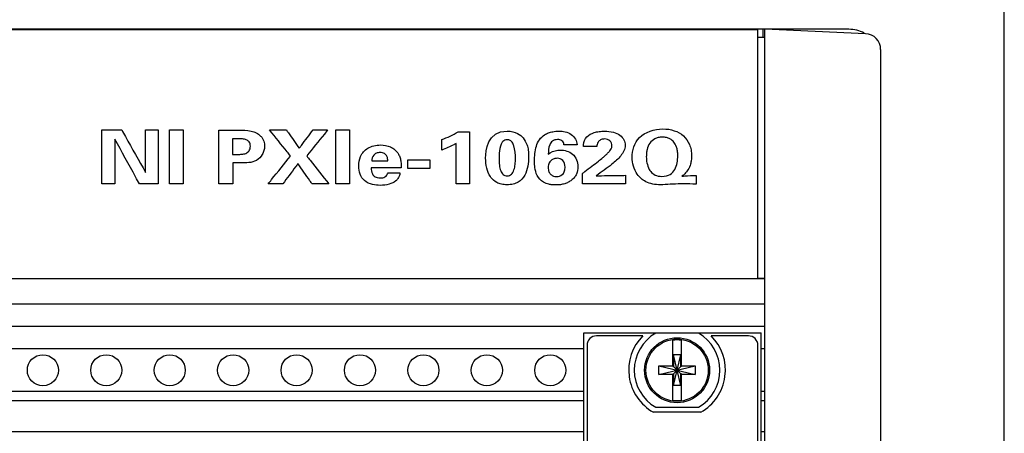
# Model space of a CAD drawing. Header units: inches. Extents: x 0 to 34, y 0 to 22.
# Tile 29 of 82: x 7.5 to 9, y 16.9 to 17.5. Entities that reach past the tile are written whole.
import ezdxf

# ---------------------------------------------------------------- set-up
doc = ezdxf.new("R2010")
doc.units = ezdxf.units.IN
doc.header["$LTSCALE"] = 1.87
doc.header["$MEASUREMENT"] = 0
doc.layers.get('0').update_dxf_attribs({"linetype": 'CONTINUOUS'})
doc.layers.add('DATUMCURVES', color=7, linetype='CONTINUOUS')
doc.layers.add('DIMENSIONS', color=7, linetype='CONTINUOUS')
doc.styles.get("Standard").update_dxf_attribs({"font": 'txt', "width": 0.8})
doc.dimstyles.new('DIMSTYLE_3', dxfattribs={"dimtxt": 0.125, "dimasz": 0.18, "dimexe": 0.18, "dimexo": 0.0625, "dimgap": 0.09, "dimtad": 0, "dimtih": 1, "dimtoh": 1, "dimlfac": 2, "dimzin": 4, "dimdsep": 46, "dimtxsty": 'STANDARD', "dimblk": '_FILLED', "dimblk1": '_FILLED', "dimblk2": '_FILLED', "dimcen": 0.09, "dimadec": 0, "dimazin": 0, "dimtp": 0.01, "dimtm": 0.01, "dimtfac": 1, "dimtofl": 0, "dimtmove": 0, "dimatfit": 3, "dimldrblk": '_FILLED', "dimfxl": 1, "dimtolj": 1, "dimtzin": 4, "dimarcsym": 0})

# ---------------------------------------------------------------- blocks, each defined once
blk = doc.blocks.new('_FILLED')
at = {"color": 0, "linetype": 'BYBLOCK'}
blk.add_solid([(0, 0), (-1, 0.1736), (-1, -0.1736)], dxfattribs=at)
blk = doc.blocks.new('*D4')
at = {"layer": 'DIMENSIONS', "color": 2, "linetype": 'CONTINUOUS'}
for p, q in [((3.2834, 16.0656), (3.2834, 19.8836)), ((9.0153, 18.3836), (9.0153, 19.8836)), ((3.2834, 19.7586), (6.0876, 19.7586)), ((9.0153, 19.7586), (7.5376, 19.7586)), ((9.0153, 16.8423), (9.0153, 18.1336))]:
    blk.add_line(p, q, dxfattribs=at)
at = {"layer": 'DIMENSIONS', "color": 2, "linetype": 'CONTINUOUS', "xscale": 0.18, "yscale": 0.18, "zscale": 0.18, "rotation": 180}
blk.add_blockref('_FILLED', (3.2834, 19.7586), dxfattribs=at)
at = {"layer": 'DIMENSIONS', "color": 2, "linetype": 'CONTINUOUS', "xscale": 0.18, "yscale": 0.18, "zscale": 0.18}
blk.add_blockref('_FILLED', (9.0153, 19.7586), dxfattribs=at)
at = {"layer": 'DIMENSIONS', "color": 2, "linetype": 'CONTINUOUS', "width": 0.8}
for s, p in [('[', (6.7751, 19.6961)), (']', (7.3751, 19.6961)), ('11.46', (6.1501, 19.6961)), ('291.2', (6.8751, 19.6961))]:
    blk.add_text(s, height=0.125, dxfattribs=at).set_placement(p)

msp = doc.modelspace()

# ---------------------------------------------------------------- linework, layer by layer
at = {"color": 7, "linetype": 'CONTINUOUS'}
for p, q in [((8.77034, 17.50936), (3.52838, 17.50936)), ((8.62636, 17.50862), (3.67236, 17.50862)), ((8.60536, 17.50936), (8.60536, 17.50862)), ((8.62636, 17.50862), (8.62636, 17.11561)), ((8.63536, 17.49686), (8.63536, 17.50936)), ((8.79643, 17.50244), (8.63786, 17.50936)), ((8.63786, 14.02436), (8.63786, 17.50936)), ((8.62636, 17.49686), (8.63786, 17.49686)), ((8.82034, 17.47746), (8.82034, 14.05626)), ((8.63786, 17.11561), (3.66086, 17.11561)), ((8.63786, 17.11639), (8.62636, 17.11639)), ((8.63786, 17.07561), (3.66086, 17.07561)), ((8.63786, 17.04061), (3.66086, 17.04061)), ((8.35236, 17.03066), (8.63184, 17.03066)), ((8.35236, 14.50116), (8.35236, 17.03066)), ((8.44552, 17.02591), (8.37236, 17.02591)), ((8.53303, 17.03011), (8.46568, 17.03011)), ((8.49247, 16.97747), (8.49247, 17.01894)), ((8.50625, 16.97747), (8.50625, 17.01894)), ((8.61184, 17.02591), (8.55319, 17.02591)), ((8.63184, 14.50116), (8.63184, 17.03066)), ((8.35236, 17.00536), (3.94636, 17.00536)), ((8.35736, 17.01091), (8.35736, 14.52091)), ((8.62684, 14.52091), (8.62684, 17.01091)), ((8.63786, 17.00536), (8.63184, 17.00536)), ((8.50521, 16.99588), (8.4935, 16.99588)), ((8.4935, 16.94735), (8.50521, 16.99588)), ((8.4935, 16.99588), (8.4935, 16.97747)), ((8.50521, 16.94735), (8.4935, 16.99588)), ((8.50521, 16.97747), (8.50521, 16.99588)), ((8.47081, 16.96472), (8.5279, 16.9785)), ((8.47081, 16.9785), (8.49247, 16.9785)), ((8.47081, 16.9785), (8.5279, 16.96472)), ((8.47081, 16.96472), (8.47081, 16.9785)), ((8.49247, 16.97747), (8.4935, 16.97747)), ((8.4935, 16.96576), (8.50521, 16.97747)), ((8.50521, 16.96576), (8.4935, 16.97747)), ((8.50625, 16.97747), (8.50521, 16.97747)), ((8.50625, 16.9785), (8.5279, 16.9785)), ((8.5279, 16.9785), (8.5279, 16.96472)), ((8.49247, 16.96472), (8.47081, 16.96472)), ((8.49247, 16.96576), (8.4935, 16.96576)), ((8.49247, 16.92429), (8.49247, 16.96576)), ((8.4935, 16.96576), (8.4935, 16.94735)), ((8.50625, 16.96576), (8.50521, 16.96576)), ((8.50521, 16.94735), (8.50521, 16.96576)), ((8.50625, 16.92429), (8.50625, 16.96576)), ((8.5279, 16.96472), (8.50625, 16.96472)), ((8.50521, 16.94735), (8.4935, 16.94735)), ((8.35236, 16.93786), (3.94636, 16.93786)), ((8.35236, 16.92311), (3.94636, 16.92311)), ((8.63786, 16.93786), (8.63184, 16.93786)), ((8.63786, 16.92311), (8.63184, 16.92311)), ((8.46568, 16.91311), (8.53303, 16.91311)), ((8.53667, 16.90541), (8.46205, 16.90541)), ((3.94636, 16.87511), (8.35236, 16.87511)), ((8.63184, 16.87511), (8.63786, 16.87511))]:
    msp.add_line(p, q, dxfattribs=at)
for centre, radius in [((8.49936, 16.97161), 0.05125), ((8.49936, 16.97161), 0.04902), ((7.49936, 16.97161), 0.0245), ((7.59936, 16.97161), 0.0245), ((7.69936, 16.97161), 0.0245), ((7.79936, 16.97161), 0.0245), ((7.89936, 16.97161), 0.0245), ((7.99936, 16.97161), 0.0245), ((8.09936, 16.97161), 0.0245), ((8.19936, 16.97161), 0.0245), ((8.29936, 16.97161), 0.0245)]:
    msp.add_circle(centre, radius, dxfattribs=at)
for centre, radius, start, end in [((8.77034, 17.45936), 0.05, 61.29091, 90), ((8.79534, 17.47746), 0.025, 0, 87.5), ((8.37236, 17.01091), 0.015, 90, 180), ((8.49936, 16.97191), 0.07625, 134.91162, 240.70725), ((8.49936, 16.97161), 0.0675, 119.92643, 240.07357), ((8.49936, 16.97161), 0.04782, 81.71661, 98.28339), ((8.49936, 16.97161), 0.0675, 299.92643, 60.07357), ((8.49936, 16.97191), 0.07625, 299.29275, 45.08838), ((8.61184, 17.01091), 0.015, 0, 90), ((8.49936, 16.97161), 0.04782, 261.71661, 278.28339)]:
    msp.add_arc(centre, radius, start, end, dxfattribs=at)
at = {"layer": 'DATUMCURVES', "color": 40, "linetype": 'CONTINUOUS'}
for points, knots in [([(7.59256, 17.35062, 4.07224), (7.59418, 17.35062, 4.07224), (7.60454, 17.35062, 4.07224), (7.61491, 17.35062, 4.07224), (7.62366, 17.35062, 4.07224)], [0, 0, 0, 0, 0.15625, 1, 1, 1, 1]), ([(7.59256, 17.26547, 4.12545), (7.59256, 17.2699, 4.12268), (7.59256, 17.29829, 4.10494), (7.59256, 17.32667, 4.08721), (7.59256, 17.35062, 4.07224)], [0, 0, 0, 0, 0.15625, 1, 1, 1, 1]), ([(7.62366, 17.35062, 4.07224), (7.62562, 17.34713, 4.07442), (7.63817, 17.32479, 4.08838), (7.65072, 17.30246, 4.10234), (7.6613, 17.28361, 4.11412)], [0, 0, 0, 0, 0.15625, 1, 1, 1, 1]), ([(7.6613, 17.28361, 4.11412), (7.6613, 17.2871, 4.11194), (7.6613, 17.30944, 4.09798), (7.6613, 17.33178, 4.08402), (7.6613, 17.35062, 4.07224)], [0, 0, 0, 0, 0.15625, 1, 1, 1, 1]), ([(7.6613, 17.35062, 4.07224), (7.66234, 17.35062, 4.07224), (7.66901, 17.35062, 4.07224), (7.67568, 17.35062, 4.07224), (7.6813, 17.35062, 4.07224)], [0, 0, 0, 0, 0.15625, 1, 1, 1, 1]), ([(7.6813, 17.35062, 4.07224), (7.6813, 17.34619, 4.07501), (7.6813, 17.3178, 4.09275), (7.6813, 17.28942, 4.11049), (7.6813, 17.26547, 4.12545)], [0, 0, 0, 0, 0.15625, 1, 1, 1, 1]), ([(7.69894, 17.35086, 4.07209), (7.70006, 17.35086, 4.07209), (7.70724, 17.35086, 4.07209), (7.71442, 17.35086, 4.07209), (7.72047, 17.35086, 4.07209)], [0, 0, 0, 0, 0.15625, 1, 1, 1, 1]), ([(7.69894, 17.26547, 4.12545), (7.69894, 17.26991, 4.12267), (7.69894, 17.29838, 4.10489), (7.69894, 17.32684, 4.0871), (7.69894, 17.35086, 4.07209)], [0, 0, 0, 0, 0.15625, 1, 1, 1, 1]), ([(7.72047, 17.35086, 4.07209), (7.72047, 17.34641, 4.07487), (7.72047, 17.31795, 4.09266), (7.72047, 17.28948, 4.11045), (7.72047, 17.26547, 4.12545)], [0, 0, 0, 0, 0.15625, 1, 1, 1, 1]), ([(7.77685, 17.35039, 4.07239), (7.77847, 17.35039, 4.07239), (7.78879, 17.35039, 4.07239), (7.79912, 17.35039, 4.07239), (7.80783, 17.35039, 4.07239)], [0, 0, 0, 0, 0.15625, 1, 1, 1, 1]), ([(7.77685, 17.26547, 4.12545), (7.77685, 17.26989, 4.12269), (7.77685, 17.2982, 4.105), (7.77685, 17.3265, 4.08731), (7.77685, 17.35039, 4.07239)], [0, 0, 0, 0, 0.15625, 1, 1, 1, 1]), ([(7.80783, 17.35039, 4.07239), (7.81443, 17.35039, 4.07239), (7.82415, 17.3503, 4.07245), (7.8361, 17.34647, 4.07484), (7.84226, 17.34198, 4.07764), (7.84597, 17.33715, 4.08066), (7.84832, 17.33178, 4.08401), (7.8491, 17.32534, 4.08804), (7.84825, 17.31819, 4.09251), (7.84502, 17.30995, 4.09766), (7.83719, 17.30175, 4.10278), (7.82459, 17.29873, 4.10467), (7.81679, 17.29856, 4.10477), (7.81324, 17.29856, 4.10477)], [0, 0, 0, 0, 0.1768659, 0.2559046, 0.3374218, 0.3896215, 0.4367646, 0.5169122, 0.5920471, 0.6620514, 0.7902773, 0.9051046, 1, 1, 1, 1]), ([(7.88977, 17.30952, 4.09792), (7.88806, 17.31166, 4.09659), (7.87708, 17.32536, 4.08803), (7.86611, 17.33906, 4.07946), (7.85686, 17.35062, 4.07224)], [0, 0, 0, 0, 0.15625, 1, 1, 1, 1]), ([(7.85686, 17.35062, 4.07224), (7.85824, 17.35062, 4.07224), (7.86708, 17.35062, 4.07224), (7.87592, 17.35062, 4.07224), (7.88338, 17.35062, 4.07224)], [0, 0, 0, 0, 0.15625, 1, 1, 1, 1]), ([(7.88338, 17.35062, 4.07224), (7.88444, 17.34912, 4.07318), (7.8912, 17.33946, 4.07922), (7.89796, 17.3298, 4.08525), (7.90366, 17.32165, 4.09035)], [0, 0, 0, 0, 0.15625, 1, 1, 1, 1]), ([(7.90366, 17.32165, 4.09035), (7.90479, 17.32316, 4.0894), (7.91201, 17.33282, 4.08337), (7.91923, 17.34248, 4.07733), (7.92533, 17.35062, 4.07224)], [0, 0, 0, 0, 0.15625, 1, 1, 1, 1]), ([(7.94838, 17.35062, 4.07224), (7.94666, 17.34849, 4.07357), (7.93564, 17.33483, 4.08211), (7.92463, 17.32116, 4.09065), (7.91533, 17.30964, 4.09785)], [0, 0, 0, 0, 0.15625, 1, 1, 1, 1]), ([(7.92533, 17.35062, 4.07224), (7.92653, 17.35062, 4.07224), (7.93421, 17.35062, 4.07224), (7.9419, 17.35062, 4.07224), (7.94838, 17.35062, 4.07224)], [0, 0, 0, 0, 0.15625, 1, 1, 1, 1]), ([(7.9613, 17.35086, 4.07209), (7.96242, 17.35086, 4.07209), (7.96959, 17.35086, 4.07209), (7.97677, 17.35086, 4.07209), (7.98282, 17.35086, 4.07209)], [0, 0, 0, 0, 0.15625, 1, 1, 1, 1]), ([(7.9613, 17.26547, 4.12545), (7.9613, 17.26991, 4.12267), (7.9613, 17.29838, 4.10489), (7.9613, 17.32684, 4.0871), (7.9613, 17.35086, 4.07209)], [0, 0, 0, 0, 0.15625, 1, 1, 1, 1]), ([(7.98282, 17.35086, 4.07209), (7.98282, 17.34641, 4.07487), (7.98282, 17.31795, 4.09266), (7.98282, 17.28948, 4.11045), (7.98282, 17.26547, 4.12545)], [0, 0, 0, 0, 0.15625, 1, 1, 1, 1]), ([(8.15393, 17.34768, 4.07408), (8.15486, 17.34768, 4.07408), (8.16084, 17.34768, 4.07408), (8.16681, 17.34768, 4.07408), (8.17185, 17.34768, 4.07408)], [0, 0, 0, 0, 0.15625, 1, 1, 1, 1]), ([(8.17185, 17.34768, 4.07408), (8.17185, 17.3434, 4.07676), (8.17185, 17.31599, 4.09388), (8.17185, 17.28859, 4.111), (8.17185, 17.26547, 4.12545)], [0, 0, 0, 0, 0.15625, 1, 1, 1, 1]), ([(8.27462, 17.30115, 4.10315), (8.27462, 17.3092, 4.09813), (8.27533, 17.32103, 4.09073), (8.28149, 17.3354, 4.08176), (8.28878, 17.34256, 4.07728), (8.29651, 17.34626, 4.07496), (8.3041, 17.34827, 4.07371), (8.30952, 17.34874, 4.07342), (8.31268, 17.34874, 4.07342)], [0, 0, 0, 0, 0.3687891, 0.5354369, 0.692373, 0.7901529, 0.8773635, 1, 1, 1, 1]), ([(8.31268, 17.34874, 4.07342), (8.31956, 17.34874, 4.07342), (8.33476, 17.34605, 4.0751), (8.3414, 17.33334, 4.08304), (8.34157, 17.3273, 4.08681)], [0, 0, 0, 0, 0.4915387, 1, 1, 1, 1]), ([(8.35726, 17.33979, 4.07901), (8.36016, 17.34286, 4.07709), (8.36672, 17.34632, 4.07493), (8.37655, 17.34839, 4.07364), (8.38677, 17.34904, 4.07323), (8.39831, 17.34784, 4.07398), (8.41258, 17.34191, 4.07769), (8.41768, 17.33219, 4.08376), (8.41768, 17.32636, 4.0874)], [0, 0, 0, 0, 0.1811522, 0.283966, 0.3951344, 0.5795067, 0.7314965, 1, 1, 1, 1]), ([(8.42865, 17.3074, 4.09925), (8.42865, 17.31827, 4.09246), (8.43484, 17.34262, 4.07724), (8.46354, 17.35228, 4.07121), (8.47698, 17.35228, 4.07121)], [0, 0, 0, 0, 0.488089, 1, 1, 1, 1]), ([(8.47698, 17.35228, 4.07121), (8.48309, 17.35228, 4.07121), (8.49516, 17.35064, 4.07223), (8.51066, 17.34189, 4.0777), (8.51856, 17.33016, 4.08503), (8.52174, 17.31897, 4.09202), (8.52245, 17.31044, 4.09735), (8.52199, 17.30291, 4.10205), (8.52045, 17.29554, 4.10666), (8.51724, 17.28823, 4.11123), (8.5122, 17.28196, 4.11514), (8.50864, 17.27893, 4.11704), (8.50712, 17.27772, 4.1178)], [0, 0, 0, 0, 0.1556325, 0.3025272, 0.4592516, 0.5482223, 0.647217, 0.7149577, 0.7741649, 0.8717362, 0.9467607, 1, 1, 1, 1]), ([(7.65172, 17.26547, 4.12545), (7.64969, 17.26915, 4.12315), (7.63673, 17.2927, 4.10843), (7.62377, 17.31626, 4.09371), (7.61283, 17.33614, 4.08129)], [0, 0, 0, 0, 0.15625, 1, 1, 1, 1]), ([(7.61283, 17.33614, 4.08129), (7.61283, 17.33246, 4.08359), (7.61283, 17.3089, 4.09831), (7.61283, 17.28534, 4.11303), (7.61283, 17.26547, 4.12545)], [0, 0, 0, 0, 0.15625, 1, 1, 1, 1]), ([(7.80894, 17.33661, 4.081), (7.80837, 17.33661, 4.081), (7.80476, 17.33661, 4.081), (7.80115, 17.33661, 4.081), (7.79811, 17.33661, 4.081)], [0, 0, 0, 0, 0.15625, 1, 1, 1, 1]), ([(7.79811, 17.33661, 4.081), (7.79811, 17.33533, 4.0818), (7.79811, 17.32717, 4.0869), (7.79811, 17.319, 4.092), (7.79811, 17.31211, 4.09631)], [0, 0, 0, 0, 0.15625, 1, 1, 1, 1]), ([(7.80672, 17.31211, 4.09631), (7.80873, 17.31211, 4.09631), (7.81298, 17.31216, 4.09627), (7.81951, 17.31329, 4.09557), (7.82434, 17.31671, 4.09343), (7.82629, 17.32102, 4.09074), (7.82673, 17.32491, 4.08831), (7.82633, 17.32867, 4.08596), (7.82458, 17.33251, 4.08356), (7.82029, 17.33555, 4.08166), (7.81448, 17.33656, 4.08103), (7.81072, 17.33661, 4.081), (7.80894, 17.33661, 4.081)], [0, 0, 0, 0, 0.110887, 0.2341633, 0.360882, 0.4361459, 0.5293682, 0.6124153, 0.6794761, 0.7923708, 0.9019487, 1, 1, 1, 1]), ([(8.03115, 17.26323, 4.12685), (8.02718, 17.26323, 4.12685), (8.01825, 17.26402, 4.12635), (8.00559, 17.26957, 4.12289), (7.9984, 17.2811, 4.11568), (7.99681, 17.29454, 4.10729), (7.99883, 17.30967, 4.09783), (8.00876, 17.32132, 4.09055), (8.02115, 17.3261, 4.08757), (8.02808, 17.32695, 4.08703), (8.03171, 17.32695, 4.08703)], [0, 0, 0, 0, 0.1044689, 0.2338069, 0.354739, 0.490825, 0.6485829, 0.8179588, 0.9054061, 1, 1, 1, 1]), ([(8.03171, 17.32695, 4.08703), (8.03706, 17.32696, 4.08703), (8.04549, 17.32547, 4.08796), (8.05498, 17.31958, 4.09164), (8.06005, 17.31328, 4.09558), (8.06288, 17.30665, 4.09972), (8.06441, 17.2993, 4.10431), (8.06439, 17.29402, 4.10761), (8.06421, 17.29079, 4.10963)], [0, 0, 0, 0, 0.261195, 0.4055763, 0.568872, 0.6954239, 0.8123611, 1, 1, 1, 1]), ([(8.12823, 17.31894, 4.09204), (8.12823, 17.31979, 4.09151), (8.12823, 17.32525, 4.08809), (8.12823, 17.33071, 4.08468), (8.12823, 17.33532, 4.08181)], [0, 0, 0, 0, 0.15625, 1, 1, 1, 1]), ([(8.15088, 17.32943, 4.08549), (8.14966, 17.32864, 4.08598), (8.14256, 17.32451, 4.08856), (8.13479, 17.32121, 4.09062), (8.12823, 17.31894, 4.09204)], [0, 0, 0, 0, 0.1771029, 1, 1, 1, 1]), ([(8.15088, 17.26547, 4.12545), (8.15088, 17.2688, 4.12337), (8.15088, 17.29012, 4.11005), (8.15088, 17.31144, 4.09673), (8.15088, 17.32943, 4.08549)], [0, 0, 0, 0, 0.15625, 1, 1, 1, 1]), ([(8.25657, 17.33802, 4.08011), (8.25907, 17.3349, 4.08207), (8.26235, 17.32954, 4.08542), (8.26485, 17.31902, 4.09199), (8.2656, 17.30787, 4.09896), (8.26467, 17.29324, 4.1081), (8.26003, 17.27852, 4.1173), (8.25152, 17.26917, 4.12314), (8.24128, 17.26496, 4.12577), (8.23156, 17.26382, 4.12648), (8.22212, 17.2648, 4.12587), (8.21321, 17.26814, 4.12378), (8.20829, 17.27251, 4.12105), (8.20577, 17.27589, 4.11894)], [0, 0, 0, 0, 0.1826668, 0.2740001, 0.3653335, 0.4782828, 0.5912321, 0.7041814, 0.760656, 0.8171306, 0.8652542, 0.9133777, 1, 1, 1, 1]), ([(8.24198, 17.32565, 4.08784), (8.2417, 17.32677, 4.08715), (8.24056, 17.33035, 4.08491), (8.23658, 17.33428, 4.08245), (8.23184, 17.33556, 4.08166), (8.22731, 17.33462, 4.08224), (8.22372, 17.33201, 4.08387), (8.22233, 17.32936, 4.08553), (8.22185, 17.32813, 4.0863)], [0, 0, 0, 0, 0.2805102, 0.4207653, 0.5610204, 0.6707653, 0.7805102, 1, 1, 1, 1]), ([(8.32101, 17.3273, 4.08681), (8.32085, 17.32959, 4.08539), (8.31931, 17.33319, 4.08314), (8.31455, 17.33517, 4.0819), (8.30928, 17.33576, 4.08153), (8.30205, 17.3338, 4.08275), (8.2966, 17.32464, 4.08848), (8.29645, 17.31729, 4.09307), (8.29629, 17.31234, 4.09616)], [0, 0, 0, 0, 0.1629287, 0.2345874, 0.3096698, 0.482401, 0.6478863, 1, 1, 1, 1]), ([(8.34157, 17.3273, 4.08681), (8.34049, 17.3273, 4.08681), (8.33364, 17.3273, 4.08681), (8.32679, 17.3273, 4.08681), (8.32101, 17.3273, 4.08681)], [0, 0, 0, 0, 0.15625, 1, 1, 1, 1]), ([(8.35157, 17.32436, 4.08865), (8.35157, 17.32534, 4.08804), (8.3516, 17.33076, 4.08465), (8.35397, 17.33632, 4.08118), (8.35726, 17.33979, 4.07901)], [0, 0, 0, 0, 0.1813645, 1, 1, 1, 1]), ([(8.39656, 17.32589, 4.0877), (8.39656, 17.32856, 4.08603), (8.39521, 17.33284, 4.08335), (8.38985, 17.33595, 4.08141), (8.38543, 17.33654, 4.08104), (8.38147, 17.33615, 4.08129), (8.37761, 17.33467, 4.08221), (8.37385, 17.33074, 4.08467), (8.37296, 17.32672, 4.08718), (8.37282, 17.32436, 4.08865)], [0, 0, 0, 0, 0.2383978, 0.3498063, 0.4741812, 0.5685563, 0.6482593, 0.7889119, 1, 1, 1, 1]), ([(8.4942, 17.33143, 4.08424), (8.49295, 17.33307, 4.08321), (8.48979, 17.33603, 4.08136), (8.48301, 17.33875, 4.07966), (8.47623, 17.33958, 4.07914), (8.4694, 17.33884, 4.07961), (8.46229, 17.33621, 4.08125), (8.45583, 17.3302, 4.085), (8.45237, 17.32179, 4.09026), (8.45107, 17.31425, 4.09497), (8.45071, 17.30754, 4.09916), (8.45139, 17.29861, 4.10474), (8.45413, 17.29026, 4.10996), (8.4569, 17.28617, 4.11252), (8.45773, 17.28514, 4.11316)], [0, 0, 0, 0, 0.1305938, 0.1958907, 0.2611876, 0.3245937, 0.3879999, 0.5148122, 0.6416245, 0.7050306, 0.7684368, 0.8664058, 0.9643749, 1, 1, 1, 1]), ([(8.47546, 17.27736, 4.11802), (8.48601, 17.27736, 4.11802), (8.49539, 17.28435, 4.11365), (8.49997, 17.29874, 4.10466), (8.50067, 17.30961, 4.09787), (8.50005, 17.31796, 4.09265), (8.49807, 17.32585, 4.08772), (8.49573, 17.32948, 4.08545), (8.4942, 17.33143, 4.08424)], [0, 0, 0, 0, 0.2648805, 0.3973207, 0.529761, 0.6473207, 0.7648805, 1, 1, 1, 1]), ([(7.79811, 17.31211, 4.09631), (7.79856, 17.31211, 4.09631), (7.80143, 17.31211, 4.09631), (7.8043, 17.31211, 4.09631), (7.80672, 17.31211, 4.09631)], [0, 0, 0, 0, 0.15625, 1, 1, 1, 1]), ([(8.04324, 17.30175, 4.10278), (8.04324, 17.30282, 4.10211), (8.04307, 17.30543, 4.10048), (8.04191, 17.30964, 4.09785), (8.03888, 17.31318, 4.09564), (8.03481, 17.31481, 4.09462), (8.03129, 17.31516, 4.0944), (8.02796, 17.31489, 4.09457), (8.02436, 17.31382, 4.09524), (8.01931, 17.30998, 4.09764), (8.01802, 17.30497, 4.10077), (8.01782, 17.30175, 4.10278)], [0, 0, 0, 0, 0.0842233, 0.204347, 0.3349567, 0.4086556, 0.4969675, 0.5668802, 0.629666, 0.7471475, 1, 1, 1, 1]), ([(8.29629, 17.31234, 4.09616), (8.29726, 17.3131, 4.09569), (8.30243, 17.31702, 4.09324), (8.30971, 17.31894, 4.09204), (8.31532, 17.31894, 4.09204)], [0, 0, 0, 0, 0.1901459, 1, 1, 1, 1]), ([(8.31532, 17.31894, 4.09204), (8.3221, 17.31894, 4.09204), (8.33808, 17.31397, 4.09514), (8.34309, 17.29995, 4.10391), (8.34309, 17.29291, 4.1083)], [0, 0, 0, 0, 0.4497729, 1, 1, 1, 1]), ([(8.37282, 17.32436, 4.08865), (8.37171, 17.32436, 4.08865), (8.36463, 17.32436, 4.08865), (8.35754, 17.32436, 4.08865), (8.35157, 17.32436, 4.08865)], [0, 0, 0, 0, 0.15625, 1, 1, 1, 1]), ([(8.41768, 17.32636, 4.0874), (8.41768, 17.32051, 4.09106), (8.41127, 17.30911, 4.09818), (8.39407, 17.29411, 4.10756), (8.38041, 17.28415, 4.11378), (8.37185, 17.2783, 4.11743)], [0, 0, 0, 0, 0.2780659, 0.5571244, 1, 1, 1, 1]), ([(8.37532, 17.30151, 4.10293), (8.37769, 17.30333, 4.10179), (8.38138, 17.30616, 4.10002), (8.38622, 17.31035, 4.0974), (8.38986, 17.31389, 4.09519), (8.39302, 17.31728, 4.09307), (8.39585, 17.32109, 4.0907), (8.39656, 17.32409, 4.08882), (8.39656, 17.32589, 4.0877)], [0, 0, 0, 0, 0.2621785, 0.4081831, 0.5669039, 0.7159216, 0.8259997, 1, 1, 1, 1]), ([(7.81324, 17.29856, 4.10477), (7.81249, 17.29856, 4.10477), (7.80763, 17.29856, 4.10477), (7.80276, 17.29856, 4.10477), (7.79866, 17.29856, 4.10477)], [0, 0, 0, 0, 0.15625, 1, 1, 1, 1]), ([(7.79866, 17.29856, 4.10477), (7.79866, 17.29684, 4.10585), (7.79866, 17.28581, 4.11274), (7.79866, 17.27478, 4.11964), (7.79866, 17.26547, 4.12545)], [0, 0, 0, 0, 0.15625, 1, 1, 1, 1]), ([(7.85449, 17.26547, 4.12545), (7.85633, 17.26776, 4.12402), (7.86809, 17.28245, 4.11484), (7.87985, 17.29713, 4.10567), (7.88977, 17.30952, 4.09792)], [0, 0, 0, 0, 0.15625, 1, 1, 1, 1]), ([(7.90158, 17.29751, 4.10543), (7.90033, 17.29584, 4.10648), (7.89232, 17.28516, 4.11315), (7.88431, 17.27448, 4.11982), (7.87755, 17.26547, 4.12545)], [0, 0, 0, 0, 0.15625, 1, 1, 1, 1]), ([(7.92394, 17.26547, 4.12545), (7.92277, 17.26714, 4.12441), (7.91532, 17.27782, 4.11774), (7.90787, 17.2885, 4.11106), (7.90158, 17.29751, 4.10543)], [0, 0, 0, 0, 0.15625, 1, 1, 1, 1]), ([(7.91533, 17.30964, 4.09785), (7.91715, 17.30734, 4.09929), (7.92882, 17.29261, 4.10849), (7.94048, 17.27789, 4.11769), (7.95032, 17.26547, 4.12545)], [0, 0, 0, 0, 0.15625, 1, 1, 1, 1]), ([(8.01782, 17.30175, 4.10278), (8.01914, 17.30175, 4.10278), (8.02762, 17.30175, 4.10278), (8.03609, 17.30175, 4.10278), (8.04324, 17.30175, 4.10278)], [0, 0, 0, 0, 0.15625, 1, 1, 1, 1]), ([(8.0749, 17.30327, 4.10183), (8.0767, 17.30327, 4.10183), (8.08818, 17.30327, 4.10183), (8.09966, 17.30327, 4.10183), (8.10935, 17.30327, 4.10183)], [0, 0, 0, 0, 0.15625, 1, 1, 1, 1]), ([(8.0749, 17.28997, 4.11014), (8.0749, 17.29066, 4.10971), (8.0749, 17.2951, 4.10694), (8.0749, 17.29953, 4.10417), (8.0749, 17.30327, 4.10183)], [0, 0, 0, 0, 0.15625, 1, 1, 1, 1]), ([(8.10935, 17.30327, 4.10183), (8.10935, 17.30258, 4.10226), (8.10935, 17.29815, 4.10503), (8.10935, 17.29371, 4.1078), (8.10935, 17.28997, 4.11014)], [0, 0, 0, 0, 0.15625, 1, 1, 1, 1]), ([(8.20577, 17.27589, 4.11894), (8.20549, 17.27627, 4.1187), (8.2025, 17.28048, 4.11607), (8.19862, 17.29011, 4.11005), (8.19754, 17.30086, 4.10334), (8.19754, 17.30634, 4.09991)], [0, 0, 0, 0, 0.047619, 0.5238095, 1, 1, 1, 1]), ([(8.21865, 17.30516, 4.10065), (8.21865, 17.30166, 4.10284), (8.21897, 17.29477, 4.10714), (8.22087, 17.28592, 4.11267), (8.22412, 17.28074, 4.11591), (8.22787, 17.27848, 4.11732), (8.23166, 17.27784, 4.11772), (8.23548, 17.27857, 4.11727), (8.23935, 17.28125, 4.11559), (8.24255, 17.28714, 4.11191), (8.24426, 17.29633, 4.10617), (8.24449, 17.30257, 4.10227), (8.24449, 17.3054, 4.1005)], [0, 0, 0, 0, 0.1209443, 0.2418887, 0.362833, 0.4233052, 0.4837773, 0.5483052, 0.612833, 0.7418887, 0.8709443, 1, 1, 1, 1]), ([(8.34309, 17.29291, 4.1083), (8.34309, 17.28887, 4.11083), (8.3422, 17.28278, 4.11463), (8.33767, 17.27574, 4.11903), (8.33312, 17.2715, 4.12169), (8.32792, 17.26799, 4.12388), (8.32208, 17.26552, 4.12542), (8.31538, 17.26408, 4.12632), (8.30865, 17.2637, 4.12656), (8.3024, 17.26399, 4.12637), (8.29574, 17.26512, 4.12567), (8.2863, 17.26865, 4.12346), (8.27783, 17.27828, 4.11744), (8.27486, 17.29025, 4.10997), (8.27462, 17.29783, 4.10523), (8.27462, 17.30115, 4.10315)], [0, 0, 0, 0, 0.1210806, 0.1776077, 0.2377713, 0.2918461, 0.3454053, 0.402249, 0.4662273, 0.5162238, 0.5607927, 0.6382631, 0.7730582, 0.9004794, 1, 1, 1, 1]), ([(8.31018, 17.30587, 4.10021), (8.30931, 17.30587, 4.10021), (8.30669, 17.30565, 4.10035), (8.30175, 17.3038, 4.1015), (8.29818, 17.30024, 4.10373), (8.29648, 17.29584, 4.10647), (8.29602, 17.29171, 4.10905), (8.29635, 17.28774, 4.11154), (8.29745, 17.2838, 4.114), (8.29998, 17.28007, 4.11633), (8.30431, 17.27754, 4.11791), (8.30761, 17.277, 4.11824), (8.30935, 17.27701, 4.11824)], [0, 0, 0, 0, 0.1391273, 0.2782546, 0.4173819, 0.4869455, 0.5565092, 0.6119455, 0.6673819, 0.7782546, 0.8891273, 1, 1, 1, 1]), ([(8.35018, 17.28208, 4.11507), (8.35149, 17.28309, 4.11444), (8.35987, 17.28957, 4.11039), (8.36825, 17.29604, 4.10635), (8.37532, 17.30151, 4.10293)], [0, 0, 0, 0, 0.15625, 1, 1, 1, 1]), ([(8.47282, 17.26417, 4.12626), (8.46501, 17.26417, 4.12626), (8.45011, 17.26675, 4.12465), (8.43235, 17.28298, 4.11451), (8.42865, 17.2982, 4.105), (8.42865, 17.3074, 4.09925)], [0, 0, 0, 0, 0.3116356, 0.5672277, 1, 1, 1, 1]), ([(8.01713, 17.29079, 4.10963), (8.01713, 17.28761, 4.11161), (8.01752, 17.2823, 4.11493), (8.02211, 17.277, 4.11825), (8.02694, 17.27516, 4.1194), (8.03232, 17.27463, 4.11973), (8.03991, 17.27586, 4.11896), (8.04291, 17.28061, 4.11599), (8.04365, 17.28313, 4.11441)], [0, 0, 0, 0, 0.2581613, 0.4154546, 0.5055098, 0.6148882, 0.7886707, 1, 1, 1, 1]), ([(8.06421, 17.29079, 4.10963), (8.06176, 17.29079, 4.10963), (8.04606, 17.29079, 4.10963), (8.03037, 17.29079, 4.10963), (8.01713, 17.29079, 4.10963)], [0, 0, 0, 0, 0.15625, 1, 1, 1, 1]), ([(8.0624, 17.28313, 4.11441), (8.06222, 17.28123, 4.11561), (8.06158, 17.278, 4.11762), (8.05913, 17.27363, 4.12035), (8.05461, 17.26855, 4.12353), (8.04483, 17.26405, 4.12634), (8.03594, 17.26323, 4.12685), (8.03115, 17.26323, 4.12685)], [0, 0, 0, 0, 0.1561149, 0.2626795, 0.3915751, 0.6689703, 1, 1, 1, 1]), ([(8.04365, 17.28313, 4.11441), (8.04463, 17.28313, 4.11441), (8.05088, 17.28313, 4.11441), (8.05713, 17.28313, 4.11441), (8.0624, 17.28313, 4.11441)], [0, 0, 0, 0, 0.15625, 1, 1, 1, 1]), ([(8.10935, 17.28997, 4.11014), (8.10755, 17.28997, 4.11014), (8.09607, 17.28997, 4.11014), (8.08459, 17.28997, 4.11014), (8.0749, 17.28997, 4.11014)], [0, 0, 0, 0, 0.15625, 1, 1, 1, 1]), ([(8.35018, 17.26547, 4.12545), (8.35018, 17.26633, 4.12491), (8.35018, 17.27187, 4.12145), (8.35018, 17.2774, 4.11799), (8.35018, 17.28208, 4.11507)], [0, 0, 0, 0, 0.15625, 1, 1, 1, 1]), ([(7.61283, 17.26547, 4.12545), (7.61178, 17.26547, 4.12545), (7.60502, 17.26547, 4.12545), (7.59826, 17.26547, 4.12545), (7.59256, 17.26547, 4.12545)], [0, 0, 0, 0, 0.15625, 1, 1, 1, 1]), ([(7.6813, 17.26547, 4.12545), (7.67976, 17.26547, 4.12545), (7.6699, 17.26547, 4.12545), (7.66004, 17.26547, 4.12545), (7.65172, 17.26547, 4.12545)], [0, 0, 0, 0, 0.15625, 1, 1, 1, 1]), ([(7.72047, 17.26547, 4.12545), (7.71935, 17.26547, 4.12545), (7.71217, 17.26547, 4.12545), (7.705, 17.26547, 4.12545), (7.69894, 17.26547, 4.12545)], [0, 0, 0, 0, 0.15625, 1, 1, 1, 1]), ([(7.79866, 17.26547, 4.12545), (7.79753, 17.26547, 4.12545), (7.79026, 17.26547, 4.12545), (7.78299, 17.26547, 4.12545), (7.77685, 17.26547, 4.12545)], [0, 0, 0, 0, 0.15625, 1, 1, 1, 1]), ([(7.87755, 17.26547, 4.12545), (7.87635, 17.26547, 4.12545), (7.86866, 17.26547, 4.12545), (7.86098, 17.26547, 4.12545), (7.85449, 17.26547, 4.12545)], [0, 0, 0, 0, 0.15625, 1, 1, 1, 1]), ([(7.95032, 17.26547, 4.12545), (7.94895, 17.26547, 4.12545), (7.94015, 17.26547, 4.12545), (7.93136, 17.26547, 4.12545), (7.92394, 17.26547, 4.12545)], [0, 0, 0, 0, 0.15625, 1, 1, 1, 1]), ([(7.98282, 17.26547, 4.12545), (7.9817, 17.26547, 4.12545), (7.97452, 17.26547, 4.12545), (7.96735, 17.26547, 4.12545), (7.9613, 17.26547, 4.12545)], [0, 0, 0, 0, 0.15625, 1, 1, 1, 1]), ([(8.17185, 17.26547, 4.12545), (8.17075, 17.26547, 4.12545), (8.16377, 17.26547, 4.12545), (8.15678, 17.26547, 4.12545), (8.15088, 17.26547, 4.12545)], [0, 0, 0, 0, 0.15625, 1, 1, 1, 1]), ([(8.41823, 17.26547, 4.12545), (8.41469, 17.26547, 4.12545), (8.392, 17.26547, 4.12545), (8.36932, 17.26547, 4.12545), (8.35018, 17.26547, 4.12545)], [0, 0, 0, 0, 0.15625, 1, 1, 1, 1]), ([(8.37185, 17.2783, 4.11743), (8.37469, 17.27835, 4.1174), (8.38358, 17.27852, 4.1173), (8.39247, 17.27871, 4.11718), (8.39851, 17.27878, 4.11714)], [0, 0, 0, 0, 0.3202716, 1, 1, 1, 1]), ([(8.39851, 17.27878, 4.11714), (8.40148, 17.27882, 4.11711), (8.40805, 17.27893, 4.11704), (8.41463, 17.279, 4.117), (8.41823, 17.27913, 4.11691)], [0, 0, 0, 0, 0.4513017, 1, 1, 1, 1]), ([(8.41823, 17.27913, 4.11691), (8.41823, 17.27842, 4.11736), (8.41823, 17.27386, 4.12021), (8.41823, 17.26931, 4.12305), (8.41823, 17.26547, 4.12545)], [0, 0, 0, 0, 0.15625, 1, 1, 1, 1]), ([(8.5049, 17.26547, 4.12545), (8.49947, 17.26547, 4.12545), (8.48878, 17.26496, 4.12577), (8.4781, 17.26417, 4.12626), (8.47282, 17.26417, 4.12626)], [0, 0, 0, 0, 0.5064393, 1, 1, 1, 1]), ([(8.52962, 17.26523, 4.1256), (8.52776, 17.26527, 4.12558), (8.51952, 17.26539, 4.1255), (8.51128, 17.26547, 4.12545), (8.5049, 17.26547, 4.12545)], [0, 0, 0, 0, 0.2258171, 1, 1, 1, 1]), ([(8.50712, 17.27772, 4.1178), (8.50852, 17.27793, 4.11766), (8.51599, 17.27868, 4.1172), (8.52354, 17.27879, 4.11713), (8.52962, 17.27854, 4.11728)], [0, 0, 0, 0, 0.1896834, 1, 1, 1, 1]), ([(8.52962, 17.27854, 4.11728), (8.52962, 17.27785, 4.11772), (8.52962, 17.27341, 4.12049), (8.52962, 17.26897, 4.12326), (8.52962, 17.26523, 4.1256)], [0, 0, 0, 0, 0.15625, 1, 1, 1, 1])]:
    msp.add_open_spline(points, degree=3, knots=knots, dxfattribs=at)
for points in [[(8.12823, 17.33532, 4.08181), (8.13728, 17.33862, 4.07974), (8.14595, 17.34278, 4.07714), (8.15393, 17.34768, 4.07408)], [(8.19754, 17.30634, 4.09991), (8.19754, 17.31729, 4.09307), (8.20018, 17.34886, 4.07334), (8.23129, 17.34886, 4.07334)], [(8.23129, 17.34886, 4.07334), (8.2449, 17.34886, 4.07334), (8.25296, 17.34261, 4.07725), (8.25657, 17.33802, 4.08011)], [(8.22185, 17.32813, 4.0863), (8.21865, 17.31976, 4.09152), (8.21865, 17.30716, 4.0994), (8.21865, 17.30516, 4.10065)], [(8.24449, 17.3054, 4.1005), (8.24449, 17.31058, 4.09726), (8.24379, 17.32024, 4.09123), (8.24198, 17.32565, 4.08784)], [(8.32268, 17.29173, 4.10904), (8.32268, 17.3008, 4.10337), (8.31712, 17.30587, 4.10021), (8.31018, 17.30587, 4.10021)], [(8.30935, 17.27701, 4.11824), (8.31239, 17.27702, 4.11823), (8.31897, 17.27877, 4.11714), (8.32268, 17.28614, 4.11254), (8.32268, 17.29173, 4.10904)], [(8.45773, 17.28514, 4.11316), (8.46147, 17.28054, 4.11603), (8.4671, 17.27736, 4.11802), (8.47546, 17.27736, 4.11802)]]:
    msp.add_open_spline(points, degree=3, dxfattribs=at)

# ---------------------------------------------------------------- dimensions: what is measured, and where the dimension line sits
at = {"layer": 'DIMENSIONS', "color": 2, "linetype": 'CONTINUOUS'}
dim = msp.add_linear_dim(base=(9.01534, 19.75862), p1=(3.28338, 16.06561), p2=(9.01534, 16.84227), dimstyle='DIMSTYLE_3', dxfattribs=at)
dim.commit()
dim.dimension.update_dxf_attribs({"geometry": '*D4', "text_midpoint": (6.81263, 19.75862), "dimtype": 160})

doc.saveas('drawing.dxf')
